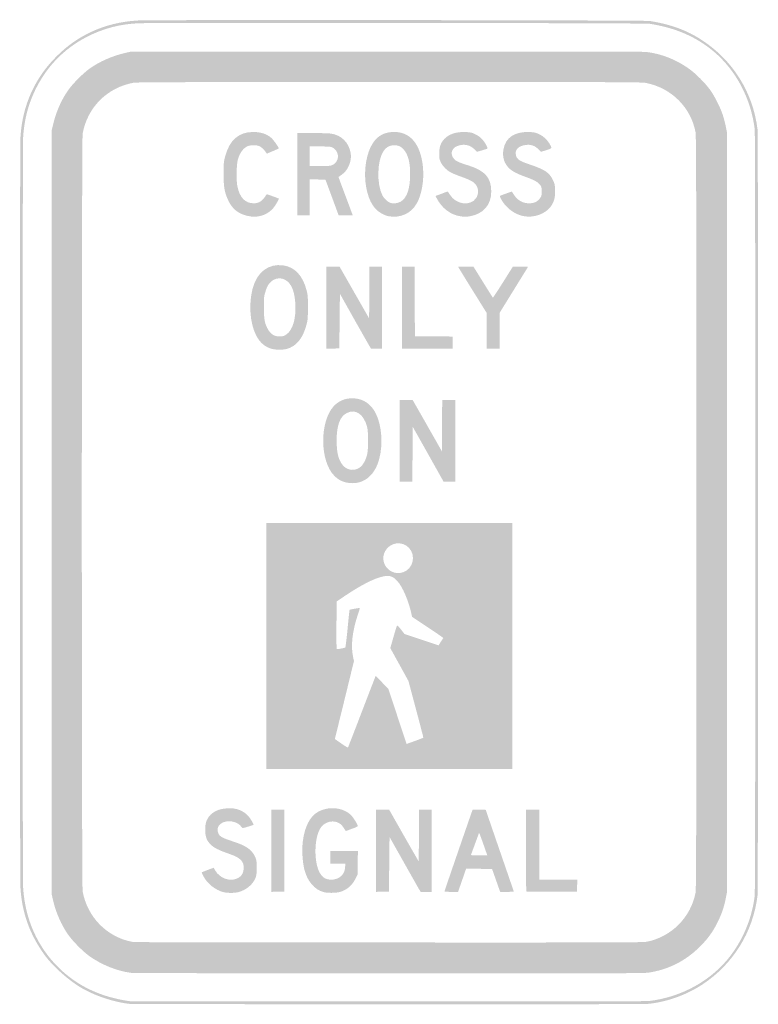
# Model space of a CAD drawing. Header units: inches. Extents: x -4.5 to 4.5, y -6 to 6.
import ezdxf

# ---------------------------------------------------------------- set-up
doc = ezdxf.new("R2010")
doc.units = ezdxf.units.IN
doc.header["$MEASUREMENT"] = 0

msp = doc.modelspace()

# ---------------------------------------------------------------- hatches: boundary and pattern name
h = msp.add_hatch(color=7)
edge = h.paths.add_edge_path()
edge.add_spline(control_points=[(-3.156, -5.994), (-3.351, -5.974), (-3.598, -5.891), (-3.764, -5.79), (-3.915, -5.698), (-4.101, -5.531), (-4.196, -5.401), (-4.378, -5.151), (-4.475, -4.885), (-4.493, -4.578), (-4.502, -4.43), (-4.502, 4.423), (-4.493, 4.571), (-4.469, 4.963), (-4.316, 5.3), (-4.039, 5.569), (-3.915, 5.689), (-3.803, 5.768), (-3.657, 5.841), (-3.473, 5.931), (-3.278, 5.981), (-3.055, 5.993), (-2.872, 6.003), (3.116, 5.997), (3.179, 5.987), (3.439, 5.945), (3.632, 5.874), (3.818, 5.752), (4.195, 5.505), (4.438, 5.115), (4.493, 4.668), (4.503, 4.588), (4.503, -4.595), (4.493, -4.675), (4.438, -5.121), (4.194, -5.512), (3.818, -5.759), (3.629, -5.882), (3.405, -5.964), (3.176, -5.992), (3.137, -5.997), (2.126, -5.999), (-0.007, -5.998), (-1.726, -5.997), (-3.143, -5.996), (-3.156, -5.994)], knot_values=[0, 0, 0, 0, 1, 1, 1, 2, 2, 2, 3, 3, 3, 4, 4, 4, 5, 5, 5, 6, 6, 6, 7, 7, 7, 8, 8, 8, 9, 9, 9, 10, 10, 10, 11, 11, 11, 12, 12, 12, 13, 13, 13, 14, 14, 14, 15, 15, 15, 15], degree=3, periodic=0)
edge = h.paths.add_edge_path(flags=0)
edge.add_spline(control_points=[(3.176, -5.958), (3.575, -5.909), (3.942, -5.703), (4.169, -5.399), (4.326, -5.19), (4.427, -4.938), (4.459, -4.675), (4.469, -4.595), (4.469, 4.588), (4.459, 4.668), (4.413, 5.042), (4.231, 5.386), (3.959, 5.615), (3.744, 5.795), (3.498, 5.902), (3.179, 5.953), (3.116, 5.963), (-2.872, 5.969), (-3.055, 5.959), (-3.212, 5.951), (-3.335, 5.928), (-3.468, 5.884), (-3.779, 5.78), (-4.035, 5.587), (-4.209, 5.327), (-4.36, 5.1), (-4.443, 4.851), (-4.46, 4.571), (-4.469, 4.423), (-4.469, -4.43), (-4.46, -4.578), (-4.437, -4.958), (-4.287, -5.295), (-4.03, -5.549), (-3.869, -5.707), (-3.689, -5.817), (-3.466, -5.891), (-3.379, -5.92), (-3.237, -5.952), (-3.156, -5.961), (-3.143, -5.962), (-1.726, -5.964), (-0.007, -5.964), (2.126, -5.965), (3.137, -5.963), (3.176, -5.958)], knot_values=[0, 0, 0, 0, 1, 1, 1, 2, 2, 2, 3, 3, 3, 4, 4, 4, 5, 5, 5, 6, 6, 6, 7, 7, 7, 8, 8, 8, 9, 9, 9, 10, 10, 10, 11, 11, 11, 12, 12, 12, 13, 13, 13, 14, 14, 14, 15, 15, 15, 15], degree=3, periodic=0)
h = msp.add_hatch(color=7)
edge = h.paths.add_edge_path()
edge.add_spline(control_points=[(-3.145, -5.615), (-3.316, -5.593), (-3.502, -5.518), (-3.654, -5.41), (-3.729, -5.357), (-3.854, -5.231), (-3.91, -5.152), (-3.995, -5.032), (-4.064, -4.874), (-4.098, -4.72)], knot_values=[0, 0, 0, 0, 1, 1, 1, 2, 2, 2, 3, 3, 3, 3], degree=3, periodic=0)
edge.add_line((-4.098, -4.72), (-4.114, -4.651))
edge.add_line((-4.114, -4.651), (-4.114, -0.003))
edge.add_line((-4.114, -0.003), (-4.114, 4.645))
edge.add_line((-4.114, 4.645), (-4.098, 4.713))
edge.add_spline(control_points=[(-4.098, 4.713), (-4.064, 4.867), (-3.995, 5.026), (-3.91, 5.145), (-3.852, 5.227), (-3.728, 5.351), (-3.646, 5.409), (-3.526, 5.494), (-3.374, 5.561), (-3.217, 5.597)], knot_values=[0, 0, 0, 0, 1, 1, 1, 2, 2, 2, 3, 3, 3, 3], degree=3, periodic=0)
edge.add_line((-3.217, 5.597), (-3.152, 5.612))
edge.add_line((-3.152, 5.612), (-0.044, 5.614))
edge.add_spline(control_points=[(-0.044, 5.614), (2.295, 5.616), (3.082, 5.615), (3.136, 5.609), (3.316, 5.589), (3.498, 5.518), (3.656, 5.406), (3.735, 5.351), (3.86, 5.226), (3.917, 5.145), (3.971, 5.069), (4.041, 4.93), (4.069, 4.844), (4.08, 4.81), (4.097, 4.748), (4.105, 4.707)], knot_values=[0, 0, 0, 0, 1, 1, 1, 2, 2, 2, 3, 3, 3, 4, 4, 4, 5, 5, 5, 5], degree=3, periodic=0)
edge.add_line((4.105, 4.707), (4.12, 4.631))
edge.add_line((4.12, 4.631), (4.12, -0.003))
edge.add_line((4.12, -0.003), (4.12, -4.638))
edge.add_line((4.12, -4.638), (4.105, -4.713))
edge.add_spline(control_points=[(4.105, -4.713), (4.083, -4.819), (4.056, -4.9), (4.005, -5.001), (3.948, -5.116), (3.888, -5.199), (3.794, -5.293), (3.617, -5.47), (3.404, -5.578), (3.159, -5.613), (3.101, -5.621), (2.651, -5.622), (-0.003, -5.622), (-1.762, -5.621), (-3.119, -5.618), (-3.145, -5.615)], knot_values=[0, 0, 0, 0, 1, 1, 1, 2, 2, 2, 3, 3, 3, 4, 4, 4, 5, 5, 5, 5], degree=3, periodic=0)
edge = h.paths.add_edge_path(flags=0)
edge.add_spline(control_points=[(3.142, -5.236), (3.44, -5.179), (3.68, -4.938), (3.737, -4.641), (3.746, -4.591), (3.747, -4.124), (3.747, -0.003), (3.747, 4.058), (3.746, 4.585), (3.737, 4.633), (3.68, 4.934), (3.445, 5.168), (3.138, 5.231), (3.081, 5.242), (2.934, 5.243), (0.007, 5.243), (-2.559, 5.243), (-3.073, 5.241), (-3.115, 5.234), (-3.436, 5.175), (-3.676, 4.935), (-3.735, 4.614), (-3.748, 4.539), (-3.748, -4.546), (-3.735, -4.621), (-3.678, -4.933), (-3.443, -5.175), (-3.138, -5.236), (-3.099, -5.243), (-2.585, -5.245), (-0.002, -5.245), (2.768, -5.246), (3.093, -5.245), (3.142, -5.236)], knot_values=[0, 0, 0, 0, 1, 1, 1, 2, 2, 2, 3, 3, 3, 4, 4, 4, 5, 5, 5, 6, 6, 6, 7, 7, 7, 8, 8, 8, 9, 9, 9, 10, 10, 10, 11, 11, 11, 11], degree=3, periodic=0)
h = msp.add_hatch(color=7)
edge = h.paths.add_edge_path()
edge.add_spline(control_points=[(-1.684, 3.604), (-1.833, 3.625), (-1.92, 3.695), (-1.975, 3.835), (-2.009, 3.924), (-2.016, 3.974), (-2.016, 4.127), (-2.016, 4.258), (-2.014, 4.273), (-1.998, 4.334), (-1.944, 4.536), (-1.831, 4.634), (-1.656, 4.634), (-1.564, 4.634), (-1.492, 4.611), (-1.437, 4.564), (-1.405, 4.536), (-1.338, 4.44), (-1.346, 4.433), (-1.349, 4.43), (-1.382, 4.415), (-1.42, 4.399)], knot_values=[0, 0, 0, 0, 1, 1, 1, 2, 2, 2, 3, 3, 3, 4, 4, 4, 5, 5, 5, 6, 6, 6, 7, 7, 7, 7], degree=3, periodic=0)
edge.add_line((-1.42, 4.399), (-1.489, 4.37))
edge.add_line((-1.489, 4.37), (-1.5, 4.386))
edge.add_spline(control_points=[(-1.5, 4.386), (-1.526, 4.422), (-1.554, 4.449), (-1.579, 4.461), (-1.611, 4.475), (-1.673, 4.477), (-1.712, 4.465), (-1.768, 4.448), (-1.818, 4.385), (-1.843, 4.297), (-1.859, 4.24), (-1.863, 4.045), (-1.849, 3.975), (-1.821, 3.834), (-1.752, 3.763), (-1.646, 3.765), (-1.584, 3.765), (-1.539, 3.796), (-1.498, 3.865), (-1.491, 3.877), (-1.489, 3.877), (-1.438, 3.858), (-1.409, 3.848), (-1.375, 3.835), (-1.363, 3.83)], knot_values=[0, 0, 0, 0, 1, 1, 1, 2, 2, 2, 3, 3, 3, 4, 4, 4, 5, 5, 5, 6, 6, 6, 7, 7, 7, 8, 8, 8, 8], degree=3, periodic=0)
edge.add_line((-1.363, 3.83), (-1.34, 3.821))
edge.add_line((-1.34, 3.821), (-1.366, 3.773))
edge.add_spline(control_points=[(-1.366, 3.773), (-1.415, 3.679), (-1.492, 3.622), (-1.59, 3.606), (-1.633, 3.599), (-1.652, 3.599), (-1.684, 3.604)], knot_values=[0, 0, 0, 0, 1, 1, 1, 2, 2, 2, 2], degree=3, periodic=0)
h = msp.add_hatch(color=7)
edge = h.paths.add_edge_path()
edge.add_line((-1.119, 4.12), (-1.119, 4.621))
edge.add_line((-1.119, 4.621), (-0.936, 4.621))
edge.add_spline(control_points=[(-0.936, 4.621), (-0.835, 4.621), (-0.732, 4.618), (-0.706, 4.614), (-0.581, 4.596), (-0.489, 4.506), (-0.467, 4.378), (-0.45, 4.278), (-0.499, 4.163), (-0.582, 4.109), (-0.6, 4.097), (-0.615, 4.086), (-0.615, 4.084), (-0.615, 4.082), (-0.576, 3.976), (-0.528, 3.85)], knot_values=[0, 0, 0, 0, 1, 1, 1, 2, 2, 2, 3, 3, 3, 4, 4, 4, 5, 5, 5, 5], degree=3, periodic=0)
edge.add_line((-0.528, 3.85), (-0.442, 3.619))
edge.add_line((-0.442, 3.619), (-0.528, 3.619))
edge.add_line((-0.528, 3.619), (-0.614, 3.619))
edge.add_line((-0.614, 3.619), (-0.683, 3.806))
edge.add_spline(control_points=[(-0.683, 3.806), (-0.721, 3.909), (-0.757, 4.006), (-0.763, 4.023)], knot_values=[0, 0, 0, 0, 1, 1, 1, 1], degree=3, periodic=0)
edge.add_line((-0.763, 4.023), (-0.775, 4.053))
edge.add_line((-0.775, 4.053), (-0.87, 4.055))
edge.add_line((-0.87, 4.055), (-0.965, 4.057))
edge.add_line((-0.965, 4.057), (-0.965, 3.838))
edge.add_line((-0.965, 3.838), (-0.965, 3.619))
edge.add_line((-0.965, 3.619), (-1.042, 3.619))
edge.add_line((-1.042, 3.619), (-1.119, 3.619))
edge.add_line((-1.119, 3.619), (-1.119, 4.12))
edge = h.paths.add_edge_path(flags=0)
edge.add_spline(control_points=[(-0.697, 4.228), (-0.665, 4.241), (-0.65, 4.256), (-0.634, 4.286), (-0.608, 4.338), (-0.626, 4.404), (-0.676, 4.437), (-0.705, 4.456), (-0.705, 4.456), (-0.835, 4.458)], knot_values=[0, 0, 0, 0, 1, 1, 1, 2, 2, 2, 3, 3, 3, 3], degree=3, periodic=0)
edge.add_line((-0.835, 4.458), (-0.965, 4.46))
edge.add_line((-0.965, 4.46), (-0.965, 4.339))
edge.add_line((-0.965, 4.339), (-0.965, 4.218))
edge.add_line((-0.965, 4.218), (-0.843, 4.218))
edge.add_spline(control_points=[(-0.843, 4.218), (-0.749, 4.218), (-0.717, 4.22), (-0.697, 4.228)], knot_values=[0, 0, 0, 0, 1, 1, 1, 1], degree=3, periodic=0)
h = msp.add_hatch(color=7)
edge = h.paths.add_edge_path()
edge.add_spline(control_points=[(0, 3.606), (-0.054, 3.616), (-0.125, 3.655), (-0.164, 3.697), (-0.346, 3.897), (-0.329, 4.408), (-0.136, 4.568), (-0.081, 4.613), (-0.018, 4.634), (0.064, 4.634), (0.262, 4.635), (0.386, 4.484), (0.414, 4.208), (0.43, 4.048), (0.4, 3.871), (0.338, 3.762), (0.27, 3.642), (0.142, 3.583), (0, 3.606)], knot_values=[0, 0, 0, 0, 1, 1, 1, 2, 2, 2, 3, 3, 3, 4, 4, 4, 5, 5, 5, 6, 6, 6, 6], degree=3, periodic=0)
edge = h.paths.add_edge_path(flags=0)
edge.add_spline(control_points=[(0.143, 3.785), (0.219, 3.829), (0.258, 3.944), (0.258, 4.12), (0.259, 4.263), (0.232, 4.363), (0.178, 4.422), (0.142, 4.461), (0.104, 4.476), (0.051, 4.472), (0.001, 4.468), (-0.037, 4.445), (-0.069, 4.397), (-0.144, 4.284), (-0.151, 4), (-0.081, 3.863), (-0.061, 3.823), (-0.012, 3.778), (0.022, 3.768), (0.058, 3.758), (0.11, 3.766), (0.143, 3.785)], knot_values=[0, 0, 0, 0, 1, 1, 1, 2, 2, 2, 3, 3, 3, 4, 4, 4, 5, 5, 5, 6, 6, 6, 7, 7, 7, 7], degree=3, periodic=0)
h = msp.add_hatch(color=7)
edge = h.paths.add_edge_path()
edge.add_spline(control_points=[(0.873, 3.606), (0.751, 3.624), (0.644, 3.705), (0.582, 3.826)], knot_values=[0, 0, 0, 0, 1, 1, 1, 1], degree=3, periodic=0)
edge.add_line((0.582, 3.826), (0.568, 3.854))
edge.add_line((0.568, 3.854), (0.605, 3.868))
edge.add_spline(control_points=[(0.605, 3.868), (0.625, 3.875), (0.659, 3.888), (0.679, 3.896), (0.7, 3.903), (0.717, 3.909), (0.718, 3.907), (0.719, 3.906), (0.73, 3.889), (0.742, 3.87), (0.817, 3.75), (0.991, 3.726), (1.061, 3.826), (1.097, 3.877), (1.094, 3.952), (1.054, 3.997), (1.021, 4.033), (0.99, 4.049), (0.888, 4.086), (0.84, 4.103), (0.785, 4.125), (0.765, 4.135), (0.711, 4.16), (0.654, 4.216), (0.631, 4.266), (0.614, 4.304), (0.612, 4.316), (0.613, 4.372), (0.613, 4.452), (0.63, 4.502), (0.674, 4.548), (0.732, 4.61), (0.823, 4.639), (0.942, 4.633), (0.998, 4.63), (1.011, 4.627), (1.055, 4.605), (1.089, 4.588), (1.115, 4.569), (1.136, 4.546), (1.174, 4.504), (1.211, 4.434), (1.198, 4.43), (1.194, 4.428), (1.163, 4.419), (1.131, 4.409)], knot_values=[0, 0, 0, 0, 1, 1, 1, 2, 2, 2, 3, 3, 3, 4, 4, 4, 5, 5, 5, 6, 6, 6, 7, 7, 7, 8, 8, 8, 9, 9, 9, 10, 10, 10, 11, 11, 11, 12, 12, 12, 13, 13, 13, 14, 14, 14, 15, 15, 15, 15], degree=3, periodic=0)
edge.add_line((1.131, 4.409), (1.073, 4.392))
edge.add_line((1.073, 4.392), (1.04, 4.425))
edge.add_spline(control_points=[(1.04, 4.425), (0.986, 4.479), (0.906, 4.493), (0.83, 4.462), (0.76, 4.433), (0.743, 4.361), (0.794, 4.305), (0.819, 4.277), (0.851, 4.263), (0.975, 4.224), (1.171, 4.162), (1.247, 4.075), (1.247, 3.908), (1.247, 3.745), (1.149, 3.633), (0.983, 3.606), (0.937, 3.599), (0.923, 3.599), (0.873, 3.606)], knot_values=[0, 0, 0, 0, 1, 1, 1, 2, 2, 2, 3, 3, 3, 4, 4, 4, 5, 5, 5, 6, 6, 6, 6], degree=3, periodic=0)
h = msp.add_hatch(color=7)
edge = h.paths.add_edge_path()
edge.add_spline(control_points=[(1.653, 3.606), (1.538, 3.624), (1.427, 3.705), (1.369, 3.812), (1.35, 3.849), (1.349, 3.854), (1.359, 3.858), (1.396, 3.873), (1.497, 3.909), (1.498, 3.907), (1.499, 3.906), (1.511, 3.888), (1.525, 3.867), (1.57, 3.799), (1.63, 3.765), (1.708, 3.765), (1.768, 3.764), (1.812, 3.785), (1.842, 3.827), (1.86, 3.853), (1.862, 3.861), (1.862, 3.908), (1.862, 3.952), (1.859, 3.964), (1.846, 3.984), (1.82, 4.021), (1.776, 4.047), (1.675, 4.083), (1.556, 4.127), (1.508, 4.151), (1.467, 4.19), (1.406, 4.247), (1.381, 4.325), (1.394, 4.415), (1.418, 4.566), (1.532, 4.643), (1.722, 4.633), (1.777, 4.63), (1.791, 4.627), (1.835, 4.605), (1.887, 4.579), (1.93, 4.538), (1.961, 4.485), (1.991, 4.434), (1.991, 4.434), (1.918, 4.412)], knot_values=[0, 0, 0, 0, 1, 1, 1, 2, 2, 2, 3, 3, 3, 4, 4, 4, 5, 5, 5, 6, 6, 6, 7, 7, 7, 8, 8, 8, 9, 9, 9, 10, 10, 10, 11, 11, 11, 12, 12, 12, 13, 13, 13, 14, 14, 14, 15, 15, 15, 15], degree=3, periodic=0)
edge.add_line((1.918, 4.412), (1.853, 4.392))
edge.add_line((1.853, 4.392), (1.819, 4.426))
edge.add_spline(control_points=[(1.819, 4.426), (1.778, 4.467), (1.73, 4.484), (1.671, 4.476), (1.575, 4.464), (1.53, 4.416), (1.549, 4.346), (1.561, 4.3), (1.595, 4.278), (1.716, 4.238), (1.9, 4.176), (1.954, 4.14), (1.997, 4.052), (2.02, 4.006), (2.022, 3.997), (2.025, 3.929), (2.029, 3.84), (2.014, 3.784), (1.973, 3.726), (1.91, 3.638), (1.774, 3.587), (1.653, 3.606)], knot_values=[0, 0, 0, 0, 1, 1, 1, 2, 2, 2, 3, 3, 3, 4, 4, 4, 5, 5, 5, 6, 6, 6, 7, 7, 7, 7], degree=3, periodic=0)
h = msp.add_hatch(color=7)
edge = h.paths.add_edge_path()
edge.add_spline(control_points=[(-1.437, 1.993), (-1.52, 2.019), (-1.579, 2.073), (-1.624, 2.164), (-1.695, 2.309), (-1.711, 2.538), (-1.663, 2.723), (-1.61, 2.926), (-1.47, 3.033), (-1.289, 3.008), (-1.148, 2.988), (-1.051, 2.885), (-1.004, 2.702), (-0.99, 2.647), (-0.988, 2.627), (-0.988, 2.494), (-0.989, 2.355), (-0.99, 2.342), (-1.007, 2.28), (-1.051, 2.116), (-1.131, 2.02), (-1.249, 1.989), (-1.298, 1.976), (-1.39, 1.978), (-1.437, 1.993)], knot_values=[0, 0, 0, 0, 1, 1, 1, 2, 2, 2, 3, 3, 3, 4, 4, 4, 5, 5, 5, 6, 6, 6, 7, 7, 7, 8, 8, 8, 8], degree=3, periodic=0)
edge = h.paths.add_edge_path(flags=0)
edge.add_spline(control_points=[(-1.252, 2.165), (-1.174, 2.22), (-1.133, 2.354), (-1.141, 2.531), (-1.148, 2.67), (-1.178, 2.76), (-1.237, 2.812), (-1.316, 2.881), (-1.43, 2.854), (-1.482, 2.753), (-1.489, 2.739), (-1.502, 2.703), (-1.51, 2.674), (-1.524, 2.628), (-1.526, 2.606), (-1.525, 2.497), (-1.525, 2.361), (-1.517, 2.31), (-1.485, 2.246), (-1.447, 2.171), (-1.399, 2.139), (-1.326, 2.142), (-1.289, 2.144), (-1.276, 2.148), (-1.252, 2.165)], knot_values=[0, 0, 0, 0, 1, 1, 1, 2, 2, 2, 3, 3, 3, 4, 4, 4, 5, 5, 5, 6, 6, 6, 7, 7, 7, 8, 8, 8, 8], degree=3, periodic=0)
h = msp.add_hatch(color=7)
edge = h.paths.add_edge_path()
edge.add_line((-0.763, 2.493), (-0.763, 2.994))
edge.add_line((-0.763, 2.994), (-0.683, 2.994))
edge.add_line((-0.683, 2.994), (-0.603, 2.994))
edge.add_line((-0.603, 2.994), (-0.423, 2.678))
edge.add_line((-0.423, 2.678), (-0.242, 2.362))
edge.add_line((-0.242, 2.362), (-0.24, 2.678))
edge.add_line((-0.24, 2.678), (-0.238, 2.994))
edge.add_line((-0.238, 2.994), (-0.161, 2.994))
edge.add_line((-0.161, 2.994), (-0.084, 2.994))
edge.add_line((-0.084, 2.994), (-0.084, 2.494))
edge.add_line((-0.084, 2.494), (-0.084, 1.993))
edge.add_line((-0.084, 1.993), (-0.151, 1.993))
edge.add_line((-0.151, 1.993), (-0.218, 1.993))
edge.add_line((-0.218, 1.993), (-0.234, 2.018))
edge.add_spline(control_points=[(-0.234, 2.018), (-0.242, 2.032), (-0.328, 2.182), (-0.424, 2.352)], knot_values=[0, 0, 0, 0, 1, 1, 1, 1], degree=3, periodic=0)
edge.add_line((-0.424, 2.352), (-0.598, 2.662))
edge.add_line((-0.598, 2.662), (-0.602, 2.329))
edge.add_line((-0.602, 2.329), (-0.605, 1.996))
edge.add_line((-0.605, 1.996), (-0.684, 1.994))
edge.add_line((-0.684, 1.994), (-0.763, 1.992))
edge.add_line((-0.763, 1.992), (-0.763, 2.493))
for points in [[(0.158, 2.494), (0.158, 2.994), (0.235, 2.994), (0.312, 2.994), (0.314, 2.569), (0.316, 2.144), (0.546, 2.142), (0.776, 2.141), (0.776, 2.067), (0.776, 1.993), (0.467, 1.993), (0.158, 1.993), (0.158, 2.494)], [(0.131, 0.87), (0.131, 1.368), (0.21, 1.368), (0.289, 1.367), (0.467, 1.055), (0.645, 0.742), (0.647, 1.055), (0.649, 1.368), (0.729, 1.368), (0.81, 1.368), (0.81, 0.87), (0.81, 0.373), (0.738, 0.373), (0.665, 0.373), (0.477, 0.708), (0.289, 1.042), (0.287, 0.707), (0.286, 0.373), (0.208, 0.373), (0.131, 0.373), (0.131, 0.87)], [(-1.435, -4.127), (-1.435, -3.626), (-1.354, -3.626), (-1.274, -3.626), (-1.275, -4.125), (-1.277, -4.624), (-1.356, -4.626), (-1.435, -4.628), (-1.435, -4.127)]]:
    msp.add_hatch(color=7).paths.add_polyline_path(points)
h = msp.add_hatch(color=7)
edge = h.paths.add_edge_path()
edge.add_line((1.193, 2.209), (1.193, 2.425))
edge.add_line((1.193, 2.425), (1.018, 2.706))
edge.add_spline(control_points=[(1.018, 2.706), (0.922, 2.86), (0.844, 2.988), (0.844, 2.99), (0.844, 2.993), (0.885, 2.994), (0.936, 2.994)], knot_values=[0, 0, 0, 0, 1, 1, 1, 2, 2, 2, 2], degree=3, periodic=0)
edge.add_line((0.936, 2.994), (1.029, 2.994))
edge.add_line((1.029, 2.994), (1.146, 2.806))
edge.add_spline(control_points=[(1.146, 2.806), (1.21, 2.702), (1.265, 2.616), (1.267, 2.615), (1.269, 2.614), (1.325, 2.698), (1.391, 2.803)], knot_values=[0, 0, 0, 0, 1, 1, 1, 2, 2, 2, 2], degree=3, periodic=0)
edge.add_line((1.391, 2.803), (1.511, 2.994))
edge.add_line((1.511, 2.994), (1.604, 2.994))
edge.add_spline(control_points=[(1.604, 2.994), (1.677, 2.994), (1.697, 2.993), (1.693, 2.986), (1.69, 2.981), (1.611, 2.854), (1.518, 2.703)], knot_values=[0, 0, 0, 0, 1, 1, 1, 2, 2, 2, 2], degree=3, periodic=0)
edge.add_line((1.518, 2.703), (1.348, 2.428))
edge.add_line((1.348, 2.428), (1.348, 2.21))
edge.add_line((1.348, 2.21), (1.348, 1.993))
edge.add_line((1.348, 1.993), (1.27, 1.993))
edge.add_line((1.27, 1.993), (1.193, 1.993))
edge.add_line((1.193, 1.993), (1.193, 2.209))
h = msp.add_hatch(color=7)
edge = h.paths.add_edge_path()
edge.add_spline(control_points=[(-0.521, 0.362), (-0.578, 0.374), (-0.621, 0.399), (-0.666, 0.443), (-0.844, 0.62), (-0.848, 1.102), (-0.674, 1.291), (-0.614, 1.356), (-0.539, 1.388), (-0.447, 1.388), (-0.318, 1.388), (-0.217, 1.321), (-0.158, 1.198), (-0.088, 1.053), (-0.072, 0.829), (-0.118, 0.652), (-0.174, 0.432), (-0.33, 0.32), (-0.521, 0.362)], knot_values=[0, 0, 0, 0, 1, 1, 1, 2, 2, 2, 3, 3, 3, 4, 4, 4, 5, 5, 5, 6, 6, 6, 6], degree=3, periodic=0)
edge = h.paths.add_edge_path(flags=0)
edge.add_spline(control_points=[(-0.375, 0.533), (-0.328, 0.557), (-0.291, 0.613), (-0.268, 0.696), (-0.25, 0.759), (-0.25, 0.982), (-0.268, 1.045), (-0.311, 1.197), (-0.407, 1.262), (-0.513, 1.209), (-0.598, 1.167), (-0.638, 1.059), (-0.638, 0.874), (-0.638, 0.736), (-0.62, 0.654), (-0.576, 0.589), (-0.528, 0.519), (-0.448, 0.496), (-0.375, 0.533)], knot_values=[0, 0, 0, 0, 1, 1, 1, 2, 2, 2, 3, 3, 3, 4, 4, 4, 5, 5, 5, 6, 6, 6, 6], degree=3, periodic=0)
h = msp.add_hatch(color=7)
h.paths.add_polyline_path([(-1.496, -1.63), (-1.496, -0.131), (0.003, -0.131), (1.502, -0.131), (1.502, -1.63), (1.502, -3.129), (0.003, -3.129), (-1.496, -3.129), (-1.496, -1.63)])
edge = h.paths.add_edge_path(flags=0)
edge.add_spline(control_points=[(-0.33, -2.43), (-0.238, -2.191), (-0.163, -1.996), (-0.162, -1.995), (-0.161, -1.994), (-0.126, -2.03), (-0.084, -2.075)], knot_values=[0, 0, 0, 0, 1, 1, 1, 2, 2, 2, 2], degree=3, periodic=0)
edge.add_line((-0.084, -2.075), (-0.007, -2.156))
edge.add_line((-0.007, -2.156), (0.104, -2.491))
edge.add_line((0.104, -2.491), (0.215, -2.825))
edge.add_line((0.215, -2.825), (0.316, -2.789))
edge.add_spline(control_points=[(0.316, -2.789), (0.371, -2.769), (0.417, -2.751), (0.419, -2.749), (0.42, -2.748), (0.38, -2.591), (0.329, -2.402)], knot_values=[0, 0, 0, 0, 1, 1, 1, 2, 2, 2, 2], degree=3, periodic=0)
edge.add_line((0.329, -2.402), (0.237, -2.057))
edge.add_line((0.237, -2.057), (0.127, -1.857))
edge.add_line((0.127, -1.857), (0.016, -1.657))
edge.add_line((0.016, -1.657), (0.054, -1.524))
edge.add_spline(control_points=[(0.054, -1.524), (0.075, -1.451), (0.095, -1.387), (0.097, -1.382), (0.101, -1.376), (0.116, -1.391), (0.146, -1.429)], knot_values=[0, 0, 0, 0, 1, 1, 1, 2, 2, 2, 2], degree=3, periodic=0)
edge.add_line((0.146, -1.429), (0.189, -1.485))
edge.add_line((0.189, -1.485), (0.397, -1.554))
edge.add_line((0.397, -1.554), (0.604, -1.623))
edge.add_line((0.604, -1.623), (0.633, -1.579))
edge.add_spline(control_points=[(0.633, -1.579), (0.649, -1.556), (0.662, -1.535), (0.662, -1.533), (0.662, -1.531), (0.577, -1.472), (0.472, -1.402)], knot_values=[0, 0, 0, 0, 1, 1, 1, 2, 2, 2, 2], degree=3, periodic=0)
edge.add_line((0.472, -1.402), (0.282, -1.276))
edge.add_line((0.282, -1.276), (0.27, -1.223))
edge.add_spline(control_points=[(0.27, -1.223), (0.234, -1.069), (0.165, -0.91), (0.104, -0.842), (0.057, -0.79), (0.022, -0.773), (-0.036, -0.778), (-0.148, -0.788), (-0.336, -0.882), (-0.581, -1.05)], knot_values=[0, 0, 0, 0, 1, 1, 1, 2, 2, 2, 3, 3, 3, 3], degree=3, periodic=0)
edge.add_line((-0.581, -1.05), (-0.639, -1.089))
edge.add_line((-0.639, -1.089), (-0.64, -1.38))
edge.add_spline(control_points=[(-0.64, -1.38), (-0.642, -1.595), (-0.64, -1.67), (-0.634, -1.67), (-0.618, -1.67), (-0.537, -1.654), (-0.533, -1.65), (-0.53, -1.648), (-0.518, -1.555), (-0.507, -1.445), (-0.497, -1.334), (-0.486, -1.231), (-0.484, -1.216)], knot_values=[0, 0, 0, 0, 1, 1, 1, 2, 2, 2, 3, 3, 3, 4, 4, 4, 4], degree=3, periodic=0)
edge.add_line((-0.484, -1.216), (-0.48, -1.189))
edge.add_line((-0.48, -1.189), (-0.419, -1.177))
edge.add_spline(control_points=[(-0.419, -1.177), (-0.386, -1.171), (-0.357, -1.167), (-0.356, -1.168), (-0.354, -1.169), (-0.365, -1.206), (-0.38, -1.25), (-0.448, -1.454), (-0.468, -1.632), (-0.436, -1.771)], knot_values=[0, 0, 0, 0, 1, 1, 1, 2, 2, 2, 3, 3, 3, 3], degree=3, periodic=0)
edge.add_line((-0.436, -1.771), (-0.427, -1.815))
edge.add_line((-0.427, -1.815), (-0.543, -2.29))
edge.add_line((-0.543, -2.29), (-0.66, -2.765))
edge.add_line((-0.66, -2.765), (-0.582, -2.819))
edge.add_spline(control_points=[(-0.582, -2.819), (-0.54, -2.849), (-0.503, -2.871), (-0.5, -2.868), (-0.498, -2.866), (-0.421, -2.668), (-0.33, -2.43)], knot_values=[0, 0, 0, 0, 1, 1, 1, 2, 2, 2, 2], degree=3, periodic=0)
edge = h.paths.add_edge_path(flags=0)
edge.add_spline(control_points=[(0.173, -0.732), (0.295, -0.691), (0.333, -0.529), (0.243, -0.434), (0.16, -0.347), (0.012, -0.367), (-0.046, -0.474), (-0.126, -0.62), (0.015, -0.786), (0.173, -0.732)], knot_values=[0, 0, 0, 0, 1, 1, 1, 2, 2, 2, 3, 3, 3, 3], degree=3, periodic=0)
h = msp.add_hatch(color=7)
edge = h.paths.add_edge_path()
edge.add_spline(control_points=[(-2.02, -4.631), (-2.118, -4.605), (-2.216, -4.527), (-2.262, -4.438), (-2.275, -4.413), (-2.284, -4.392), (-2.282, -4.39), (-2.28, -4.388), (-2.247, -4.375), (-2.208, -4.36)], knot_values=[0, 0, 0, 0, 1, 1, 1, 2, 2, 2, 3, 3, 3, 3], degree=3, periodic=0)
edge.add_line((-2.208, -4.36), (-2.137, -4.334))
edge.add_line((-2.137, -4.334), (-2.119, -4.366))
edge.add_spline(control_points=[(-2.119, -4.366), (-2.064, -4.463), (-1.937, -4.508), (-1.847, -4.463), (-1.799, -4.439), (-1.776, -4.403), (-1.772, -4.349), (-1.769, -4.294), (-1.779, -4.265), (-1.811, -4.235), (-1.845, -4.205), (-1.871, -4.192), (-1.969, -4.157), (-2.078, -4.119), (-2.136, -4.089), (-2.174, -4.051), (-2.221, -4.003), (-2.237, -3.965), (-2.24, -3.888), (-2.245, -3.782), (-2.215, -3.712), (-2.146, -3.664), (-2.101, -3.633), (-2.066, -3.621), (-1.994, -3.612), (-1.849, -3.594), (-1.734, -3.649), (-1.671, -3.767), (-1.659, -3.79), (-1.65, -3.81), (-1.651, -3.811), (-1.652, -3.812), (-1.684, -3.822), (-1.721, -3.834), (-1.783, -3.853), (-1.788, -3.853), (-1.794, -3.843), (-1.837, -3.764), (-1.987, -3.741), (-2.057, -3.802), (-2.084, -3.826), (-2.095, -3.858), (-2.087, -3.892), (-2.074, -3.948), (-2.051, -3.964), (-1.912, -4.01), (-1.738, -4.067), (-1.675, -4.11), (-1.634, -4.198), (-1.614, -4.24), (-1.613, -4.244), (-1.613, -4.332), (-1.613, -4.411), (-1.615, -4.428), (-1.629, -4.462), (-1.66, -4.539), (-1.743, -4.607), (-1.835, -4.631), (-1.884, -4.644), (-1.971, -4.643), (-2.02, -4.631)], knot_values=[0, 0, 0, 0, 1, 1, 1, 2, 2, 2, 3, 3, 3, 4, 4, 4, 5, 5, 5, 6, 6, 6, 7, 7, 7, 8, 8, 8, 9, 9, 9, 10, 10, 10, 11, 11, 11, 12, 12, 12, 13, 13, 13, 14, 14, 14, 15, 15, 15, 16, 16, 16, 17, 17, 17, 18, 18, 18, 19, 19, 19, 20, 20, 20, 20], degree=3, periodic=0)
h = msp.add_hatch(color=7)
edge = h.paths.add_edge_path()
edge.add_spline(control_points=[(-0.797, -4.631), (-0.908, -4.601), (-0.995, -4.499), (-1.031, -4.357), (-1.05, -4.285), (-1.061, -4.153), (-1.056, -4.073), (-1.045, -3.917), (-1.008, -3.801), (-0.942, -3.718), (-0.834, -3.582), (-0.583, -3.57), (-0.461, -3.695), (-0.432, -3.725), (-0.38, -3.808), (-0.38, -3.826), (-0.38, -3.829), (-0.393, -3.837), (-0.408, -3.843), (-0.424, -3.849), (-0.457, -3.861), (-0.481, -3.87)], knot_values=[0, 0, 0, 0, 1, 1, 1, 2, 2, 2, 3, 3, 3, 4, 4, 4, 5, 5, 5, 6, 6, 6, 7, 7, 7, 7], degree=3, periodic=0)
edge.add_line((-0.481, -3.87), (-0.526, -3.887))
edge.add_line((-0.526, -3.887), (-0.551, -3.849))
edge.add_spline(control_points=[(-0.551, -3.849), (-0.564, -3.827), (-0.588, -3.802), (-0.603, -3.793), (-0.67, -3.749), (-0.775, -3.769), (-0.826, -3.837), (-0.915, -3.953), (-0.921, -4.276), (-0.837, -4.407), (-0.808, -4.453), (-0.771, -4.475), (-0.719, -4.479), (-0.611, -4.486), (-0.534, -4.418), (-0.534, -4.316)], knot_values=[0, 0, 0, 0, 1, 1, 1, 2, 2, 2, 3, 3, 3, 4, 4, 4, 5, 5, 5, 5], degree=3, periodic=0)
edge.add_line((-0.534, -4.316), (-0.534, -4.285))
edge.add_line((-0.534, -4.285), (-0.625, -4.285))
edge.add_line((-0.625, -4.285), (-0.716, -4.285))
edge.add_line((-0.716, -4.285), (-0.716, -4.208))
edge.add_line((-0.716, -4.208), (-0.716, -4.13))
edge.add_line((-0.716, -4.13), (-0.547, -4.13))
edge.add_line((-0.547, -4.13), (-0.379, -4.13))
edge.add_line((-0.379, -4.13), (-0.381, -4.274))
edge.add_line((-0.381, -4.274), (-0.383, -4.417))
edge.add_line((-0.383, -4.417), (-0.408, -4.467))
edge.add_spline(control_points=[(-0.408, -4.467), (-0.45, -4.552), (-0.518, -4.608), (-0.605, -4.631), (-0.652, -4.643), (-0.753, -4.643), (-0.797, -4.631)], knot_values=[0, 0, 0, 0, 1, 1, 1, 2, 2, 2, 2], degree=3, periodic=0)
h = msp.add_hatch(color=7)
edge = h.paths.add_edge_path()
edge.add_line((-0.158, -4.127), (-0.158, -3.626))
edge.add_line((-0.158, -3.626), (-0.078, -3.626))
edge.add_line((-0.078, -3.626), (0.002, -3.626))
edge.add_line((0.002, -3.626), (0.182, -3.943))
edge.add_line((0.182, -3.943), (0.363, -4.259))
edge.add_line((0.363, -4.259), (0.365, -3.943))
edge.add_line((0.365, -3.943), (0.366, -3.626))
edge.add_line((0.366, -3.626), (0.444, -3.626))
edge.add_line((0.444, -3.626), (0.521, -3.626))
edge.add_line((0.521, -3.626), (0.521, -4.127))
edge.add_line((0.521, -4.127), (0.521, -4.628))
edge.add_line((0.521, -4.628), (0.454, -4.628))
edge.add_line((0.454, -4.628), (0.387, -4.628))
edge.add_line((0.387, -4.628), (0.371, -4.603))
edge.add_spline(control_points=[(0.371, -4.603), (0.362, -4.589), (0.277, -4.438), (0.181, -4.268)], knot_values=[0, 0, 0, 0, 1, 1, 1, 1], degree=3, periodic=0)
edge.add_line((0.181, -4.268), (0.007, -3.959))
edge.add_line((0.007, -3.959), (0.003, -4.292))
edge.add_line((0.003, -4.292), (0, -4.624))
edge.add_line((0, -4.624), (-0.079, -4.626))
edge.add_line((-0.079, -4.626), (-0.158, -4.628))
edge.add_line((-0.158, -4.628), (-0.158, -4.127))
h = msp.add_hatch(color=7)
edge = h.paths.add_edge_path()
edge.add_spline(control_points=[(0.676, -4.623), (0.676, -4.62), (0.964, -3.782), (1.012, -3.648)], knot_values=[0, 0, 0, 0, 1, 1, 1, 1], degree=3, periodic=0)
edge.add_line((1.012, -3.648), (1.02, -3.626))
edge.add_line((1.02, -3.626), (1.1, -3.626))
edge.add_spline(control_points=[(1.1, -3.626), (1.144, -3.626), (1.18, -3.627), (1.18, -3.629), (1.18, -3.63), (1.257, -3.854), (1.351, -4.127), (1.445, -4.399), (1.522, -4.623), (1.522, -4.625), (1.522, -4.626), (1.485, -4.628), (1.439, -4.628)], knot_values=[0, 0, 0, 0, 1, 1, 1, 2, 2, 2, 3, 3, 3, 4, 4, 4, 4], degree=3, periodic=0)
edge.add_line((1.439, -4.628), (1.356, -4.628))
edge.add_line((1.356, -4.628), (1.338, -4.579))
edge.add_spline(control_points=[(1.338, -4.579), (1.329, -4.552), (1.306, -4.489), (1.289, -4.44)], knot_values=[0, 0, 0, 0, 1, 1, 1, 1], degree=3, periodic=0)
edge.add_line((1.289, -4.44), (1.257, -4.349))
edge.add_line((1.257, -4.349), (1.099, -4.347))
edge.add_line((1.099, -4.347), (0.941, -4.345))
edge.add_line((0.941, -4.345), (0.926, -4.387))
edge.add_spline(control_points=[(0.926, -4.387), (0.918, -4.41), (0.896, -4.474), (0.877, -4.529)], knot_values=[0, 0, 0, 0, 1, 1, 1, 1], degree=3, periodic=0)
edge.add_line((0.877, -4.529), (0.842, -4.628))
edge.add_line((0.842, -4.628), (0.759, -4.628))
edge.add_spline(control_points=[(0.759, -4.628), (0.713, -4.628), (0.676, -4.626), (0.676, -4.623)], knot_values=[0, 0, 0, 0, 1, 1, 1, 1], degree=3, periodic=0)
edge = h.paths.add_edge_path(flags=0)
edge.add_spline(control_points=[(1.162, -4.078), (1.141, -4.02), (1.119, -3.957), (1.112, -3.939), (1.105, -3.917), (1.099, -3.909), (1.096, -3.915), (1.094, -3.921), (1.073, -3.978), (1.049, -4.043), (1.025, -4.108), (1.004, -4.166), (1.001, -4.172), (0.997, -4.183), (1.004, -4.184), (1.098, -4.184)], knot_values=[0, 0, 0, 0, 1, 1, 1, 2, 2, 2, 3, 3, 3, 4, 4, 4, 5, 5, 5, 5], degree=3, periodic=0)
edge.add_line((1.098, -4.184), (1.199, -4.184))
edge.add_line((1.199, -4.184), (1.162, -4.078))
h = msp.add_hatch(color=7)
edge = h.paths.add_edge_path()
edge.add_spline(control_points=[(1.675, -4.623), (1.672, -4.621), (1.67, -4.395), (1.67, -4.122)], knot_values=[0, 0, 0, 0, 1, 1, 1, 1], degree=3, periodic=0)
edge.add_line((1.67, -4.122), (1.67, -3.626))
edge.add_line((1.67, -3.626), (1.751, -3.626))
edge.add_line((1.751, -3.626), (1.832, -3.626))
edge.add_line((1.832, -3.626), (1.832, -4.053))
edge.add_line((1.832, -4.053), (1.832, -4.48))
edge.add_line((1.832, -4.48), (2.064, -4.48))
edge.add_line((2.064, -4.48), (2.296, -4.48))
edge.add_line((2.296, -4.48), (2.294, -4.552))
edge.add_line((2.294, -4.552), (2.292, -4.624))
edge.add_line((2.292, -4.624), (1.986, -4.626))
edge.add_spline(control_points=[(1.986, -4.626), (1.817, -4.627), (1.677, -4.626), (1.675, -4.623)], knot_values=[0, 0, 0, 0, 1, 1, 1, 1], degree=3, periodic=0)

doc.saveas('drawing.dxf')
